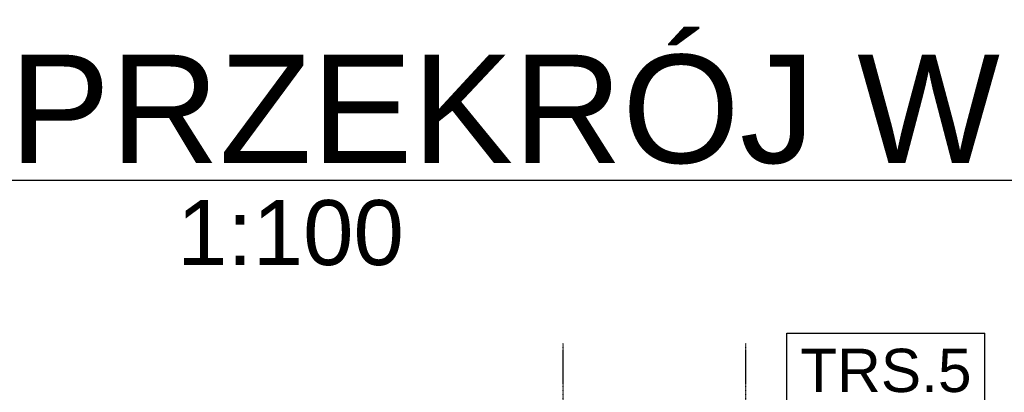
# Model space of a CAD drawing. Header units: millimetres. Extents: x 0 to 59400, y 0 to 42000.
# Tile 13 of 40: x 22474 to 26821, y 19172 to 20815. Entities that reach past the tile are written whole.
import ezdxf

# ---------------------------------------------------------------- set-up
doc = ezdxf.new("R2010")
doc.units = ezdxf.units.MM
doc.linetypes.add('DXK_LINE_DOT3', pattern=[5.9187, 2.979, -0.9799, 0.9799, -0.9799])
for name, color, linetype in [('TS_INNE_OBIEKTY', 7, 'Continuous'), ('TS_OPISY', 7, 'Continuous'), ('TS_OPISY_LINIE', 7, 'Continuous'), ('TS_OPISY_RAMKA', 7, 'Continuous')]:
    doc.layers.add(name, color=color, linetype=linetype)
doc.styles.add('Arial', font='ARIAL.TTF', dxfattribs={"height": 0.2})

# ---------------------------------------------------------------- blocks, each defined once
blk = doc.blocks.new('Unknown-293000867-11 - 1320')
at = {"color": 6, "linetype": 'Continuous'}
blk.add_line((18651.5, 20107.6), (28686.2, 20107.6), dxfattribs=at)
at = {"color": 0, "linetype": 'Continuous'}
for points in [[(28686.2, 20182.6), (28686.2, 20682.6), (18651.5, 20682.6), (18651.5, 20182.6)], [(24169.1, 19732.6), (24169.1, 20032.6), (23168.6, 20032.6), (23168.6, 19732.6)]]:
    blk.add_wipeout(points, dxfattribs=at)
at = {"color": 6, "linetype": 'Continuous', "style": 'Arial'}
for s, height, p in [('PRZEKRÓJ W OSI 5', 477.539, (22428.4, 20182.6)), ('1:100', 286.52, (23168.6, 19732.6))]:
    blk.add_text(s, height=height, dxfattribs=at).set_placement(p)
blk = doc.blocks.new('GridLine-293000867-2146 - 1320')
at = {"layer": 'TS_INNE_OBIEKTY', "color": 4, "linetype": 'DXK_LINE_DOT3'}
blk.add_line((24872.6, 11596.1), (24872.6, 19386.8), dxfattribs=at)
blk = doc.blocks.new('GridLine-293000867-2145 - 1320')
at = {"layer": 'TS_INNE_OBIEKTY', "color": 4, "linetype": 'DXK_LINE_DOT3'}
blk.add_line((25680.4, 11596.1), (25680.4, 19386.8), dxfattribs=at)
blk = doc.blocks.new('Mark-293000867-2429 - 1320')
at = {"layer": 'TS_OPISY_LINIE', "linetype": 'Continuous'}
blk.add_line((25286.5, 17407.2), (25860.1, 19112.6), dxfattribs=at)
at = {"layer": 'TS_OPISY_RAMKA', "linetype": 'Continuous'}
for p, q in [((25860.1, 19432.6), (26735.6, 19432.6)), ((25860.1, 19112.6), (25860.1, 19432.6)), ((26735.6, 19112.6), (26735.6, 19432.6)), ((25860.1, 19112.6), (26735.6, 19112.6))]:
    blk.add_line(p, q, dxfattribs=at)
blk.add_wipeout([(26675.6, 19172.6), (26675.6, 19372.6), (25920.1, 19372.6), (25920.1, 19172.6)]).dxf.layer = 'TS_OPISY_LINIE'
blk.add_wipeout([(26675.6, 19172.6), (26675.6, 19372.6), (25920.1, 19372.6), (25920.1, 19172.6)]).dxf.layer = 'TS_OPISY_LINIE'
at = {"layer": 'TS_OPISY', "style": 'Arial'}
blk.add_text('TRS.5', height=191.02, dxfattribs=at).set_placement((25920.1, 19172.6))

msp = doc.modelspace()

# ---------------------------------------------------------------- block references
for name in ['Unknown-293000867-11 - 1320', 'GridLine-293000867-2146 - 1320', 'GridLine-293000867-2145 - 1320']:
    msp.add_blockref(name, (0, 0))

# ---------------------------------------------------------------- next in the draw order: block references
msp.add_blockref('Mark-293000867-2429 - 1320', (0, 0))

doc.saveas('drawing.dxf')
